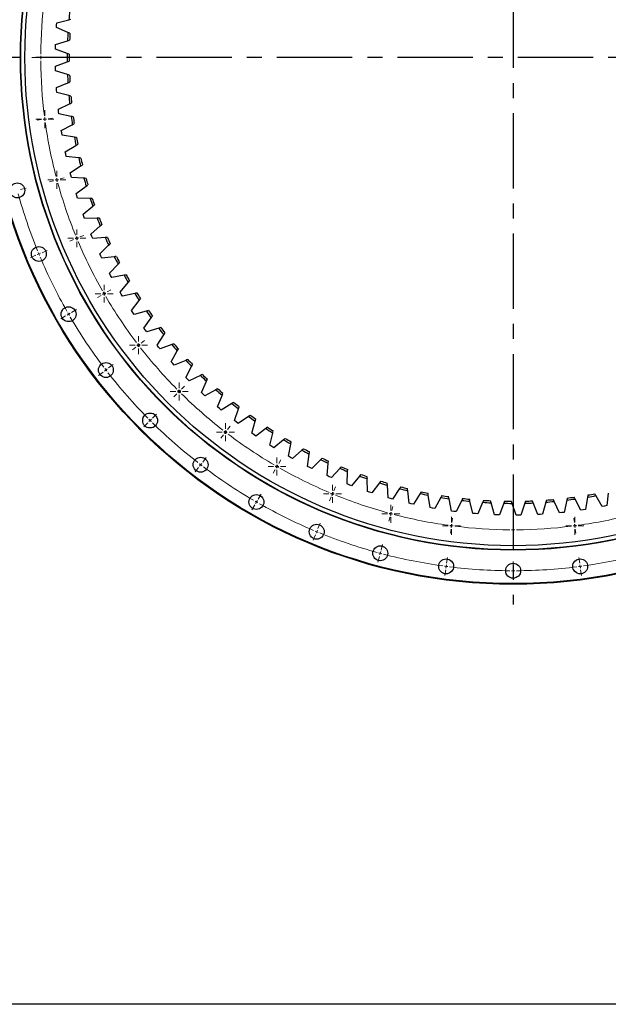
# Model space of a CAD drawing. Header units: millimetres. Extents: x 544 to 8161, y 2697 to 8573.
# Tile 2 of 16: x 1433 to 2301, y 2697 to 4150. Entities that reach past the tile are written whole.
import ezdxf

# ---------------------------------------------------------------- set-up
doc = ezdxf.new("R2010")
doc.units = ezdxf.units.MM
doc.header["$LTSCALE"] = 50
doc.linetypes.add('CENTER', pattern=[10.16, 6.35, -1.27, 1.27, -1.27])

# ---------------------------------------------------------------- blocks, each defined once
blk = doc.blocks.new('SW_CENTERMARKSYMBOL_71')
at = {"color": 0, "linetype": 'Continuous', "lineweight": 18}
for p, q in [((-5, 0), (-13.25, 0)), ((0, 0), (-2.5, 0)), ((0, 5), (0, 13.25)), ((0, 0), (0, 2.5)), ((0, 0), (0, -2.5)), ((0, 0), (2.5, 0)), ((5, 0), (13.25, 0)), ((0, -5), (0, -13.25))]:
    blk.add_line(p, q, dxfattribs=at)
blk = doc.blocks.new('SW_CENTERMARKSYMBOL_72')
at = {"color": 0, "linetype": 'Continuous', "lineweight": 18}
for p, q in [((-5, 0), (-13.25, 0)), ((0, 0), (-2.5, 0)), ((0, 5), (0, 13.25)), ((0, 0), (0, 2.5)), ((0, 0), (0, -2.5)), ((0, 0), (2.5, 0)), ((5, 0), (13.25, 0)), ((0, -5), (0, -13.25))]:
    blk.add_line(p, q, dxfattribs=at)
blk = doc.blocks.new('SW_CENTERMARKSYMBOL_73')
at = {"color": 0, "linetype": 'Continuous', "lineweight": 18}
for p, q in [((-5, 0), (-13.25, 0)), ((0, 0), (-2.5, 0)), ((0, 5), (0, 13.25)), ((0, 0), (0, 2.5)), ((0, 0), (0, -2.5)), ((0, 0), (2.5, 0)), ((5, 0), (13.25, 0)), ((0, -5), (0, -13.25))]:
    blk.add_line(p, q, dxfattribs=at)
blk = doc.blocks.new('SW_CENTERMARKSYMBOL_74')
at = {"color": 0, "linetype": 'Continuous', "lineweight": 18}
for p, q in [((-5, 0), (-13.25, 0)), ((0, 0), (-2.5, 0)), ((0, 5), (0, 13.25)), ((0, 0), (0, 2.5)), ((0, 0), (0, -2.5)), ((0, 0), (2.5, 0)), ((5, 0), (13.25, 0)), ((0, -5), (0, -13.25))]:
    blk.add_line(p, q, dxfattribs=at)
blk = doc.blocks.new('SW_CENTERMARKSYMBOL_82')
at = {"color": 0, "linetype": 'Continuous', "lineweight": 18}
for p, q in [((-5, 0), (-13.25, 0)), ((0, 0), (-2.5, 0)), ((0, 5), (0, 13.25)), ((0, 0), (0, 2.5)), ((0, 0), (0, -2.5)), ((0, 0), (2.5, 0)), ((5, 0), (13.25, 0)), ((0, -5), (0, -13.25))]:
    blk.add_line(p, q, dxfattribs=at)
blk = doc.blocks.new('SW_CENTERMARKSYMBOL_83')
at = {"color": 0, "linetype": 'Continuous', "lineweight": 18}
for p, q in [((-5, 0), (-13.25, 0)), ((0, 0), (-2.5, 0)), ((0, 5), (0, 13.25)), ((0, 0), (0, 2.5)), ((0, 0), (0, -2.5)), ((0, 0), (2.5, 0)), ((5, 0), (13.25, 0)), ((0, -5), (0, -13.25))]:
    blk.add_line(p, q, dxfattribs=at)
blk = doc.blocks.new('SW_CENTERMARKSYMBOL_84')
at = {"color": 0, "linetype": 'Continuous', "lineweight": 18}
for p, q in [((-5, 0), (-13.25, 0)), ((0, 0), (-2.5, 0)), ((0, 5), (0, 13.25)), ((0, 0), (0, 2.5)), ((0, 0), (0, -2.5)), ((0, 0), (2.5, 0)), ((5, 0), (13.25, 0)), ((0, -5), (0, -13.25))]:
    blk.add_line(p, q, dxfattribs=at)
blk = doc.blocks.new('SW_CENTERMARKSYMBOL_85')
at = {"color": 0, "linetype": 'Continuous', "lineweight": 18}
for p, q in [((-5, 0), (-13.25, 0)), ((0, 0), (-2.5, 0)), ((0, 5), (0, 13.25)), ((0, 0), (0, 2.5)), ((0, 0), (0, -2.5)), ((0, 0), (2.5, 0)), ((5, 0), (13.25, 0)), ((0, -5), (0, -13.25))]:
    blk.add_line(p, q, dxfattribs=at)
blk = doc.blocks.new('SW_CENTERMARKSYMBOL_86')
at = {"color": 0, "linetype": 'Continuous', "lineweight": 18}
for p, q in [((-5, 0), (-13.25, 0)), ((0, 0), (-2.5, 0)), ((0, 5), (0, 13.25)), ((0, 0), (0, 2.5)), ((0, 0), (0, -2.5)), ((0, 0), (2.5, 0)), ((5, 0), (13.25, 0)), ((0, -5), (0, -13.25))]:
    blk.add_line(p, q, dxfattribs=at)
blk = doc.blocks.new('SW_CENTERMARKSYMBOL_87')
at = {"color": 0, "linetype": 'Continuous', "lineweight": 18}
for p, q in [((-5, 0), (-13.25, 0)), ((0, 0), (-2.5, 0)), ((0, 5), (0, 13.25)), ((0, 0), (0, 2.5)), ((0, 0), (0, -2.5)), ((0, 0), (2.5, 0)), ((5, 0), (13.25, 0)), ((0, -5), (0, -13.25))]:
    blk.add_line(p, q, dxfattribs=at)
blk = doc.blocks.new('SW_CENTERMARKSYMBOL_88')
at = {"color": 0, "linetype": 'Continuous', "lineweight": 18}
for p, q in [((-5, 0), (-13.25, 0)), ((0, 0), (-2.5, 0)), ((0, 5), (0, 13.25)), ((0, 0), (0, 2.5)), ((0, 0), (0, -2.5)), ((0, 0), (2.5, 0)), ((5, 0), (13.25, 0)), ((0, -5), (0, -13.25))]:
    blk.add_line(p, q, dxfattribs=at)
blk = doc.blocks.new('SW_CENTERMARKSYMBOL_89')
at = {"color": 0, "linetype": 'Continuous', "lineweight": 18}
for p, q in [((-5, 0), (-13.25, 0)), ((0, 0), (-2.5, 0)), ((0, 5), (0, 13.25)), ((0, 0), (0, 2.5)), ((0, 0), (0, -2.5)), ((0, 0), (2.5, 0)), ((5, 0), (13.25, 0)), ((0, -5), (0, -13.25))]:
    blk.add_line(p, q, dxfattribs=at)
blk = doc.blocks.new('SW_CENTERMARKSYMBOL_94')
at = {"color": 0, "linetype": 'Continuous', "lineweight": 18}
for p, q in [((-5, 0), (-13.25, 0)), ((0, 0), (-2.5, 0)), ((0, 5), (0, 13.25)), ((0, 0), (0, 2.5)), ((0, 0), (0, -2.5)), ((0, 0), (2.5, 0)), ((5, 0), (13.25, 0)), ((0, -5), (0, -13.25))]:
    blk.add_line(p, q, dxfattribs=at)
blk = doc.blocks.new('SW_CENTERMARKSYMBOL_95')
at = {"color": 0, "linetype": 'Continuous', "lineweight": 18}
for p, q in [((-5, 0), (-13.25, 0)), ((0, 0), (-2.5, 0)), ((0, 5), (0, 13.25)), ((0, 0), (0, 2.5)), ((0, 0), (0, -2.5)), ((0, 0), (2.5, 0)), ((5, 0), (13.25, 0)), ((0, -5), (0, -13.25))]:
    blk.add_line(p, q, dxfattribs=at)

msp = doc.modelspace()

# ---------------------------------------------------------------- linework, layer by layer
at = {"linetype": 'CENTER', "ltscale": 0.35}
for p, q in [((2160.8, 4901.1), (2160.8, 3287)), ((2990.2, 4094.1), (1331.3, 4094.1))]:
    msp.add_line(p, q, dxfattribs=at)
at = {"lineweight": 25}
for p, q in [((1487.1, 4141.9), (1487.3, 4145.4)), ((1487.3, 4145.4), (1505.2, 4150)), ((1486.8, 4138.4), (1487.1, 4141.9)), ((1503.8, 4131.3), (1486.8, 4138.4)), ((1485.5, 4110), (1485.6, 4113.5)), ((1485.6, 4113.5), (1503.3, 4119)), ((1485.5, 4106.5), (1485.5, 4110)), ((1502.8, 4100.2), (1485.5, 4106.5)), ((1485.5, 4081.6), (1502.8, 4087.9)), ((1485.5, 4078.1), (1485.5, 4081.6)), ((1485.6, 4074.6), (1485.5, 4078.1)), ((1503.3, 4069.2), (1485.6, 4074.6)), ((1486.8, 4049.7), (1503.8, 4056.9)), ((1487.1, 4046.3), (1486.8, 4049.7)), ((1487.3, 4042.8), (1487.1, 4046.3)), ((1505.2, 4038.1), (1487.3, 4042.8)), ((1489.7, 4018), (1506.3, 4025.9)), ((1490.1, 4014.5), (1489.7, 4018)), ((1490.5, 4011), (1490.1, 4014.5)), ((1508.5, 4007.2), (1490.5, 4011)), ((1494, 3986.4), (1510.3, 3995)), ((1494.6, 3982.9), (1494, 3986.4)), ((1495.2, 3979.5), (1494.6, 3982.9)), ((1513.4, 3976.5), (1495.2, 3979.5)), ((1499.8, 3955), (1515.7, 3964.4)), ((1500.6, 3951.6), (1499.8, 3955)), ((1501.3, 3948.2), (1500.6, 3951.6)), ((1519.6, 3946.1), (1501.3, 3948.2)), ((1507.1, 3923.9), (1522.5, 3934.1)), ((1508, 3920.6), (1507.1, 3923.9)), ((1508.9, 3917.2), (1508, 3920.6)), ((1527.3, 3916), (1508.9, 3917.2)), ((1515.9, 3893.3), (1530.8, 3904.2)), ((1516.9, 3889.9), (1515.9, 3893.3)), ((1518, 3886.6), (1516.9, 3889.9)), ((1536.5, 3886.3), (1518, 3886.6)), ((1526.1, 3863), (1540.5, 3874.6)), ((1527.3, 3859.7), (1526.1, 3863)), ((1528.5, 3856.5), (1527.3, 3859.7)), ((1547, 3857), (1528.5, 3856.5)), ((1537.7, 3833.3), (1551.5, 3845.6)), ((1539.1, 3830.1), (1537.7, 3833.3)), ((1540.5, 3826.9), (1539.1, 3830.1)), ((1558.9, 3828.3), (1540.5, 3826.9)), ((1550.7, 3804.2), (1563.9, 3817.1)), ((1552.2, 3801), (1550.7, 3804.2)), ((1553.8, 3797.9), (1552.2, 3801)), ((1572.1, 3800.2), (1553.8, 3797.9)), ((1565.1, 3775.7), (1577.7, 3789.2)), ((1566.8, 3772.6), (1565.1, 3775.7)), ((1568.4, 3769.5), (1566.8, 3772.6)), ((1586.6, 3772.7), (1568.4, 3769.5)), ((1580.8, 3747.9), (1592.7, 3762)), ((1582.6, 3744.9), (1580.8, 3747.9)), ((1584.4, 3741.9), (1582.6, 3744.9)), ((1602.4, 3745.9), (1584.4, 3741.9)), ((1597.8, 3720.9), (1609, 3735.5)), ((1599.7, 3718), (1597.8, 3720.9)), ((1601.7, 3715.1), (1599.7, 3718)), ((1619.5, 3719.9), (1601.7, 3715.1)), ((1616, 3694.7), (1626.6, 3709.9)), ((1618.1, 3691.9), (1616, 3694.7)), ((1620.2, 3689.1), (1618.1, 3691.9)), ((1637.8, 3694.8), (1620.2, 3689.1)), ((1635.5, 3669.5), (1645.3, 3685.1)), ((1637.7, 3666.8), (1635.5, 3669.5)), ((1639.9, 3664), (1637.7, 3666.8)), ((1657.2, 3670.6), (1639.9, 3664)), ((1656.2, 3645.1), (1665.2, 3661.2)), ((1658.5, 3642.5), (1656.2, 3645.1)), ((1660.8, 3639.9), (1658.5, 3642.5)), ((1677.8, 3647.2), (1660.8, 3639.9)), ((1677.9, 3621.8), (1686.2, 3638.3)), ((1680.4, 3619.3), (1677.9, 3621.8)), ((1682.8, 3616.8), (1680.4, 3619.3)), ((1699.4, 3624.9), (1682.8, 3616.8)), ((1700.8, 3599.5), (1708.3, 3616.4)), ((1703.3, 3597.2), (1700.8, 3599.5)), ((1705.9, 3594.8), (1703.3, 3597.2)), ((1722.1, 3603.7), (1705.9, 3594.8)), ((1724.6, 3578.4), (1731.3, 3595.5)), ((1727.3, 3576.1), (1724.6, 3578.4)), ((1730, 3573.9), (1727.3, 3576.1)), ((1745.7, 3583.5), (1730, 3573.9)), ((1749.5, 3558.3), (1755.4, 3575.8)), ((1770.3, 3564.5), (1755, 3554.1)), ((1752.2, 3556.2), (1749.5, 3558.3)), ((1755, 3554.1), (1752.2, 3556.2)), ((1775.2, 3539.5), (1780.3, 3557.3)), ((1795.7, 3546.6), (1781, 3535.5)), ((1778.1, 3537.5), (1775.2, 3539.5)), ((1781, 3535.5), (1778.1, 3537.5)), ((1801.8, 3521.9), (1806.1, 3539.9)), ((1804.8, 3520.1), (1801.8, 3521.9)), ((1807.8, 3518.2), (1804.8, 3520.1)), ((1822, 3530), (1807.8, 3518.2)), ((1829.3, 3505.6), (1832.6, 3523.7)), ((1832.3, 3503.9), (1829.3, 3505.6)), ((1835.4, 3502.2), (1832.3, 3503.9)), ((1849, 3514.6), (1835.4, 3502.2)), ((1857.4, 3490.6), (1859.9, 3508.9)), ((1860.6, 3489), (1857.4, 3490.6)), ((1863.7, 3487.5), (1860.6, 3489)), ((1876.7, 3500.5), (1863.7, 3487.5)), ((1886.3, 3477), (1887.9, 3495.3)), ((1889.5, 3475.5), (1886.3, 3477)), ((1892.7, 3474.1), (1889.5, 3475.5)), ((1905.1, 3487.8), (1892.7, 3474.1)), ((1915.7, 3464.7), (1916.5, 3483.1)), ((1934, 3476.4), (1922.2, 3462.2)), ((1919, 3463.4), (1915.7, 3464.7)), ((1922.2, 3462.2), (1919, 3463.4)), ((1945.7, 3453.8), (1945.6, 3472.3)), ((1963.4, 3466.4), (1952.4, 3451.6)), ((1976.2, 3444.4), (1975.2, 3462.8)), ((1949, 3452.7), (1945.7, 3453.8)), ((1952.4, 3451.6), (1949, 3452.7)), ((1993.3, 3457.8), (1982.9, 3442.5)), ((2007.1, 3436.4), (2005.2, 3454.7)), ((2023.5, 3450.6), (2013.9, 3434.8)), ((2038.3, 3429.9), (2035.6, 3448.1)), ((2054.1, 3444.8), (2045.2, 3428.6)), ((2270.7, 3445.3), (2267.5, 3427.1)), ((2292.1, 3431.5), (2282.8, 3447.5)), ((2301.2, 3451.2), (2298.9, 3432.9)), ((1979.6, 3443.4), (1976.2, 3444.4)), ((1982.9, 3442.5), (1979.6, 3443.4)), ((2010.5, 3435.6), (2007.1, 3436.4)), ((2013.9, 3434.8), (2010.5, 3435.6)), ((2069.8, 3424.8), (2066.2, 3442.9)), ((2084.9, 3440.5), (2076.7, 3423.9)), ((2101.5, 3421.3), (2097.1, 3439.2)), ((2115.8, 3437.6), (2108.5, 3420.7)), ((2133.4, 3419.2), (2128.1, 3436.9)), ((2146.9, 3436.2), (2140.4, 3419)), ((2165.3, 3418.7), (2159.2, 3436.1)), ((2177.9, 3436.3), (2172.3, 3418.8)), ((2197.1, 3419.6), (2190.2, 3436.7)), ((2209, 3437.8), (2204.1, 3420)), ((2229, 3422.1), (2221.2, 3438.9)), ((2239.9, 3440.9), (2235.9, 3422.8)), ((2260.6, 3426.1), (2252.1, 3442.5)), ((2295.5, 3432.2), (2292.1, 3431.5)), ((2298.9, 3432.9), (2295.5, 3432.2)), ((2041.7, 3429.2), (2038.3, 3429.9)), ((2045.2, 3428.6), (2041.7, 3429.2)), ((2073.3, 3424.3), (2069.8, 3424.8)), ((2076.7, 3423.9), (2073.3, 3424.3)), ((2105, 3421), (2101.5, 3421.3)), ((2108.5, 3420.7), (2105, 3421)), ((2136.9, 3419.1), (2133.4, 3419.2)), ((2140.4, 3419), (2136.9, 3419.1)), ((2168.8, 3418.7), (2165.3, 3418.7)), ((2172.3, 3418.8), (2168.8, 3418.7)), ((2200.6, 3419.8), (2197.1, 3419.6)), ((2204.1, 3420), (2200.6, 3419.8)), ((2232.4, 3422.5), (2229, 3422.1)), ((2235.9, 3422.8), (2232.4, 3422.5)), ((2264.1, 3426.6), (2260.6, 3426.1)), ((2267.5, 3427.1), (2264.1, 3426.6))]:
    msp.add_line(p, q, dxfattribs=at)
at = {"color": 0, "linetype": 'Continuous', "lineweight": 18}
for p, q in [((1458.8, 4094.1), (1452.5, 4094.1)), ((1463.8, 4094.1), (1461.3, 4094.1)), ((1463.8, 4094.1), (1466.3, 4094.1)), ((1468.8, 4094.1), (1475, 4094.1)), ((1464.8, 4002.5), (1458.6, 4001.6)), ((1469.7, 4003.1), (1467.3, 4002.8)), ((1469.7, 4003.1), (1472.2, 4003.4)), ((1474.7, 4003.8), (1480.9, 4004.6)), ((1482.7, 3912.4), (1476.7, 3910.8)), ((1487.5, 3913.7), (1485.1, 3913)), ((1487.5, 3913.7), (1489.9, 3914.3)), ((1492.4, 3915), (1498.4, 3916.6)), ((1433.9, 3899.3), (1442.1, 3901.5)), ((1512.2, 3825.4), (1506.4, 3823)), ((1516.8, 3827.3), (1514.5, 3826.4)), ((1516.8, 3827.3), (1519.1, 3828.3)), ((1521.5, 3829.3), (1527.2, 3831.7)), ((1465.6, 3806.1), (1473.4, 3809.4)), ((1456.3, 3802.3), (1448.5, 3799)), ((1460.9, 3804.2), (1458.6, 3803.2)), ((1460.9, 3804.2), (1463.3, 3805.2)), ((1561.5, 3748.1), (1566.9, 3751.2)), ((1552.8, 3743.1), (1547.4, 3740)), ((1557.2, 3745.6), (1555, 3744.3)), ((1557.2, 3745.6), (1559.3, 3746.8)), ((1509.1, 3717.8), (1516.5, 3722.1)), ((1500.4, 3712.8), (1493.1, 3708.6)), ((1504.8, 3715.3), (1502.6, 3714.1)), ((1504.8, 3715.3), (1506.9, 3716.6)), ((1603.8, 3666.7), (1598.9, 3662.9)), ((1607.8, 3669.8), (1605.8, 3668.3)), ((1607.8, 3669.8), (1609.8, 3671.3)), ((1611.8, 3672.8), (1616.7, 3676.6)), ((1559.8, 3632.9), (1561.8, 3634.5)), ((1563.8, 3636), (1570.5, 3641.2)), ((1555.8, 3629.9), (1549.1, 3624.7)), ((1559.8, 3632.9), (1557.8, 3631.4)), ((1671.5, 3604.8), (1675.9, 3609.2)), ((1664.4, 3597.7), (1660, 3593.3)), ((1667.9, 3601.2), (1666.2, 3599.5)), ((1667.9, 3601.2), (1669.7, 3603)), ((1628.7, 3562), (1634.7, 3568)), ((1621.6, 3554.9), (1615.6, 3548.9)), ((1625.1, 3558.4), (1623.4, 3556.7)), ((1625.1, 3558.4), (1626.9, 3560.2)), ((1739.5, 3545.1), (1743.3, 3550)), ((1733.4, 3537.1), (1729.6, 3532.2)), ((1736.5, 3541.1), (1735, 3539.1)), ((1736.5, 3541.1), (1738, 3543.1)), ((1702.7, 3497.1), (1707.9, 3503.8)), ((1696.6, 3489.1), (1691.4, 3482.4)), ((1699.6, 3493.1), (1698.1, 3491.1)), ((1699.6, 3493.1), (1701.2, 3495.1)), ((1812.3, 3490.5), (1811, 3488.3)), ((1812.3, 3490.5), (1813.5, 3492.6)), ((1814.8, 3494.8), (1817.9, 3500.2)), ((1809.8, 3486.1), (1806.7, 3480.7)), ((1896, 3454.8), (1898.4, 3460.5)), ((1784.5, 3442.4), (1788.8, 3449.8)), ((1892.1, 3445.5), (1889.7, 3439.7)), ((1894, 3450.1), (1893.1, 3447.8)), ((1894, 3450.1), (1895, 3452.4)), ((1779.5, 3433.7), (1775.3, 3426.4)), ((1782, 3438.1), (1780.8, 3435.9)), ((1782, 3438.1), (1783.3, 3440.2)), ((1981.7, 3425.7), (1983.3, 3431.7)), ((1979.1, 3416), (1977.5, 3410)), ((1980.4, 3420.8), (1979.7, 3418.4)), ((1980.4, 3420.8), (1981, 3423.2)), ((1872.8, 3398.9), (1876.1, 3406.7)), ((2069.8, 3403), (2069.5, 3400.6)), ((2069.8, 3403), (2070.1, 3405.5)), ((2070.5, 3408), (2071.3, 3414.2)), ((2160.8, 3402.1), (2160.8, 3408.3)), ((2251.1, 3408), (2250.3, 3414.2)), ((2251.8, 3403), (2251.4, 3405.5)), ((2251.8, 3403), (2252.1, 3400.6)), ((1869, 3389.6), (1865.7, 3381.8)), ((1870.9, 3394.2), (1869.9, 3391.9)), ((1870.9, 3394.2), (1871.9, 3396.6)), ((2069.2, 3398.1), (2068.3, 3391.9)), ((2160.8, 3397.1), (2160.8, 3399.6)), ((2160.8, 3397.1), (2160.8, 3394.6)), ((2160.8, 3392.1), (2160.8, 3385.8)), ((2252.4, 3398.1), (2253.2, 3391.9)), ((1966, 3367.2), (1968.2, 3375.4)), ((1963.4, 3357.6), (1961.2, 3349.4)), ((1964.7, 3362.4), (1964.1, 3360)), ((1964.7, 3362.4), (1965.4, 3364.8)), ((2061.9, 3343.1), (2061.6, 3340.6)), ((2061.9, 3343.1), (2062.2, 3345.5)), ((2062.6, 3348), (2063.7, 3356.4)), ((2160.8, 3341.6), (2160.8, 3350.1)), ((2259, 3348), (2257.9, 3356.4)), ((2259.7, 3343.1), (2259.3, 3345.5)), ((2259.7, 3343.1), (2260, 3340.6)), ((2061.3, 3338.1), (2060.1, 3329.7)), ((2160.8, 3336.6), (2160.8, 3339.1)), ((2160.8, 3336.6), (2160.8, 3334.1)), ((2160.8, 3331.6), (2160.8, 3323.1)), ((2260.3, 3338.1), (2261.4, 3329.7))]:
    msp.add_line(p, q, dxfattribs=at)
msp.add_lwpolyline([(543.9, 8573), (8161.3, 8573), (8161.3, 2696.7), (543.9, 2696.7)], close=True)
at = {"lineweight": 25}
for centre, radius in [((2160.8, 4094.1), 777.5), ((2160.8, 4094.1), 776.5), ((2160.8, 4094.1), 727), ((2160.8, 4094.1), 726.5), ((2160.8, 4094.1), 720.5), ((1429.1, 3898), 11), ((1460.9, 3804.2), 11), ((1504.8, 3715.3), 11), ((1559.8, 3632.9), 11), ((1625.1, 3558.4), 11), ((1699.6, 3493.1), 11), ((1782, 3438.1), 11), ((1870.9, 3394.2), 11), ((1964.7, 3362.4), 11), ((2061.9, 3343.1), 11), ((2160.8, 3336.6), 11), ((2259.7, 3343.1), 11)]:
    msp.add_circle(centre, radius, dxfattribs=at)
at = {"color": 0, "linetype": 'Continuous', "lineweight": 18}
for radius, start, end in [(697, 172.911, 179.589), (697, 179.7945, 180), (697, 180, 180.2055), (697, 180.411, 187.089), (697, 187.2945, 187.5), (697, 187.5, 187.7055), (697, 187.911, 194.589), (697, 194.7945, 195), (697, 195, 195.2055), (697, 195.411, 202.089), (757.5, 195.3782, 202.1218), (697, 202.2945, 202.5), (697, 202.5, 202.7055), (697, 202.911, 209.589), (757.5, 202.3109, 202.5), (757.5, 202.5, 202.6891), (757.5, 202.8782, 209.6218), (697, 209.7945, 210), (697, 210, 210.2055), (697, 210.411, 217.089), (757.5, 209.8109, 210), (757.5, 210, 210.1891), (757.5, 210.3782, 217.1218), (697, 217.2945, 217.5), (697, 217.5, 217.7055), (697, 217.911, 224.589), (757.5, 217.3109, 217.5), (757.5, 217.5, 217.6891), (757.5, 217.8782, 224.6218), (697, 224.7945, 225), (697, 225, 225.2055), (697, 225.411, 232.089), (757.5, 224.8109, 225), (757.5, 225, 225.1891), (757.5, 225.3782, 232.1218), (697, 232.2945, 232.5), (697, 232.5, 232.7055), (697, 232.911, 239.589), (757.5, 232.3109, 232.5), (757.5, 232.5, 232.6891), (757.5, 232.8782, 239.6218), (697, 239.7945, 240), (697, 240, 240.2055), (697, 240.411, 247.089), (697, 247.2945, 247.5), (697, 247.5, 247.7055), (697, 247.911, 254.589), (757.5, 239.8109, 240), (757.5, 240, 240.1891), (757.5, 240.3782, 247.1218), (697, 254.7945, 255), (697, 255, 255.2055), (697, 255.411, 262.089), (697, 277.911, 284.589), (697, 262.2945, 262.5), (697, 262.5, 262.7055), (697, 262.911, 269.589), (697, 270.411, 277.089), (697, 277.2945, 277.5), (697, 277.5, 277.7055), (757.5, 247.3109, 247.5), (757.5, 247.5, 247.6891), (757.5, 247.8782, 254.6218), (697, 269.7945, 270), (697, 270, 270.2055), (757.5, 254.8109, 255), (757.5, 255, 255.1891), (757.5, 255.3782, 262.1218), (757.5, 277.8782, 284.6218), (757.5, 262.3109, 262.5), (757.5, 262.5, 262.6891), (757.5, 277.3109, 277.5), (757.5, 277.5, 277.6891), (757.5, 262.8782, 269.6218), (757.5, 269.8109, 270), (757.5, 270, 270.1891), (757.5, 270.3782, 277.1218)]:
    msp.add_arc((2160.8, 4094.1), radius, start, end, dxfattribs=at)
at = {"lineweight": 25}
for radius, start, end in [(658, 174.0504, 175.1225), (658, 176.7572, 177.8293), (655, 176.8497, 177.7367), (658, 179.4639, 180.5361), (655, 179.5565, 180.4435), (658, 182.1707, 183.2428), (655, 182.2633, 183.1503), (658, 184.8775, 185.9496), (655, 184.97, 185.857), (658, 187.5842, 188.6564), (655, 187.6768, 188.5638), (658, 190.291, 191.3631), (655, 190.3836, 191.2706), (658, 192.9978, 194.0699), (655, 193.0903, 193.9773), (658, 195.7045, 196.7767), (655, 195.7971, 196.6841), (658, 198.4113, 199.4834), (655, 198.5039, 199.3909), (658, 201.1181, 202.1902), (655, 201.2106, 202.0976), (658, 203.8248, 204.897), (655, 203.9174, 204.8044), (658, 206.5316, 207.6037), (655, 206.6242, 207.5112), (658, 209.2384, 210.3105), (655, 209.3309, 210.2179), (658, 211.9451, 213.0173), (655, 212.0377, 212.9247), (655, 214.7445, 215.6315), (658, 214.6519, 215.724), (658, 217.3587, 218.4308), (655, 217.4512, 218.3382), (658, 220.0654, 221.1376), (655, 220.158, 221.045), (655, 222.8648, 223.7518), (658, 222.7722, 223.8443), (658, 225.479, 226.5511), (655, 225.5715, 226.4585), (655, 228.2783, 229.1653), (658, 228.1857, 229.2579), (658, 230.8925, 231.9646), (655, 230.9851, 231.8721), (658, 233.5993, 234.6714), (655, 233.6918, 234.5788), (658, 236.306, 237.3782), (655, 236.3986, 237.2856), (655, 239.1054, 239.9924), (658, 239.0128, 240.0849), (658, 241.7196, 242.7917), (655, 241.8121, 242.6991), (655, 244.5189, 245.4059), (658, 244.4263, 245.4985), (655, 247.2257, 248.1127), (658, 247.1331, 248.2052), (658, 249.8399, 250.912), (655, 249.9324, 250.8194), (658, 252.5466, 253.6188), (655, 252.6392, 253.5262), (655, 255.346, 256.233), (658, 255.2534, 256.3255), (658, 257.9602, 259.0323), (655, 258.0527, 258.9397), (658, 260.6669, 261.7391), (655, 260.7595, 261.6465), (655, 277.0001, 277.8871), (658, 279.6143, 280.6864), (655, 279.7069, 280.5939), (658, 263.3737, 264.4458), (655, 263.4663, 264.3533), (658, 266.0805, 267.1526), (655, 266.173, 267.06), (658, 268.7872, 269.8594), (655, 268.8798, 269.7668), (658, 271.494, 272.5661), (655, 271.5866, 272.4736), (658, 274.2008, 275.2729), (655, 274.2933, 275.1803), (658, 276.9075, 277.9797)]:
    msp.add_arc((2160.8, 4094.1), radius, start, end, dxfattribs=at)
for points in [[(1505.2, 4150), (1506.2, 4150.3), (1507.2, 4150.6), (1508.2, 4150.8)], [(1506.8, 4130.1), (1505.8, 4130.5), (1504.8, 4130.9), (1503.8, 4131.3)], [(1503.3, 4119), (1504.3, 4119.3), (1505.3, 4119.6), (1506.3, 4119.9)], [(1505.8, 4099.2), (1504.8, 4099.5), (1503.8, 4099.9), (1502.8, 4100.2)], [(1502.8, 4087.9), (1503.8, 4088.3), (1504.8, 4088.6), (1505.8, 4089)], [(1506.3, 4068.2), (1505.3, 4068.5), (1504.3, 4068.8), (1503.3, 4069.2)], [(1503.8, 4056.9), (1504.8, 4057.3), (1505.8, 4057.7), (1506.8, 4058.1)], [(1508.2, 4037.3), (1507.2, 4037.6), (1506.2, 4037.9), (1505.2, 4038.1)], [(1506.3, 4025.9), (1507.3, 4026.3), (1508.2, 4026.8), (1509.2, 4027.2)], [(1511.7, 4006.6), (1510.6, 4006.8), (1509.6, 4007), (1508.5, 4007.2)], [(1510.3, 3995), (1511.2, 3995.5), (1512.1, 3996), (1513.1, 3996.5)], [(1516.5, 3976), (1515.5, 3976.2), (1514.4, 3976.4), (1513.4, 3976.5)], [(1515.7, 3964.4), (1516.6, 3965), (1517.5, 3965.5), (1518.4, 3966.1)], [(1522.8, 3945.7), (1521.7, 3945.8), (1520.7, 3946), (1519.6, 3946.1)], [(1522.5, 3934.1), (1523.4, 3934.7), (1524.3, 3935.3), (1525.2, 3935.9)], [(1530.5, 3915.8), (1529.5, 3915.8), (1528.4, 3915.9), (1527.3, 3916)], [(1530.8, 3904.2), (1531.6, 3904.8), (1532.5, 3905.4), (1533.4, 3906)], [(1539.6, 3886.2), (1538.6, 3886.2), (1537.5, 3886.2), (1536.5, 3886.3)], [(1540.5, 3874.6), (1541.3, 3875.3), (1542.1, 3875.9), (1542.9, 3876.6)], [(1550.2, 3857.1), (1549.1, 3857.1), (1548, 3857), (1547, 3857)], [(1551.5, 3845.6), (1552.3, 3846.3), (1553.1, 3847), (1553.9, 3847.7)], [(1562, 3828.5), (1561, 3828.4), (1559.9, 3828.4), (1558.9, 3828.3)], [(1563.9, 3817.1), (1564.7, 3817.8), (1565.4, 3818.6), (1566.2, 3819.3)], [(1575.2, 3800.6), (1574.2, 3800.4), (1573.1, 3800.3), (1572.1, 3800.2)], [(1577.7, 3789.2), (1578.4, 3790), (1579.1, 3790.7), (1579.8, 3791.5)], [(1589.7, 3773.2), (1588.7, 3773), (1587.7, 3772.9), (1586.6, 3772.7)], [(1592.7, 3762), (1593.4, 3762.8), (1594.1, 3763.6), (1594.8, 3764.4)], [(1605.5, 3746.6), (1604.5, 3746.4), (1603.5, 3746.2), (1602.4, 3745.9)], [(1609, 3735.5), (1609.7, 3736.4), (1610.3, 3737.2), (1611, 3738.1)], [(1622.6, 3720.8), (1621.5, 3720.5), (1620.5, 3720.2), (1619.5, 3719.9)], [(1626.6, 3709.9), (1627.2, 3710.8), (1627.8, 3711.6), (1628.4, 3712.5)], [(1640.8, 3695.8), (1639.8, 3695.5), (1638.8, 3695.1), (1637.8, 3694.8)], [(1645.3, 3685.1), (1645.9, 3686), (1646.5, 3686.9), (1647, 3687.8)], [(1660.2, 3671.7), (1659.2, 3671.3), (1658.2, 3670.9), (1657.2, 3670.6)], [(1665.2, 3661.2), (1665.7, 3662.1), (1666.3, 3663), (1666.8, 3664)], [(1680.7, 3648.5), (1679.7, 3648.1), (1678.7, 3647.7), (1677.8, 3647.2)], [(1686.2, 3638.3), (1686.7, 3639.2), (1687.2, 3640.2), (1687.6, 3641.1)], [(1702.3, 3626.3), (1701.3, 3625.9), (1700.4, 3625.4), (1699.4, 3624.9)], [(1708.3, 3616.4), (1708.7, 3617.3), (1709.1, 3618.3), (1709.6, 3619.3)], [(1724.9, 3605.2), (1723.9, 3604.7), (1723, 3604.2), (1722.1, 3603.7)], [(1731.3, 3595.5), (1731.7, 3596.5), (1732.1, 3597.5), (1732.5, 3598.5)], [(1748.4, 3585.2), (1747.5, 3584.6), (1746.6, 3584), (1745.7, 3583.5)], [(1755.4, 3575.8), (1755.7, 3576.8), (1756, 3577.8), (1756.4, 3578.8)], [(1772.9, 3566.3), (1772.1, 3565.7), (1771.2, 3565.1), (1770.3, 3564.5)], [(1780.3, 3557.3), (1780.6, 3558.3), (1780.9, 3559.3), (1781.2, 3560.3)], [(1798.3, 3548.5), (1797.4, 3547.9), (1796.6, 3547.3), (1795.7, 3546.6)], [(1806.1, 3539.9), (1806.3, 3540.9), (1806.5, 3541.9), (1806.8, 3543)], [(1824.5, 3532), (1823.6, 3531.3), (1822.8, 3530.7), (1822, 3530)], [(1832.6, 3523.7), (1832.8, 3524.8), (1833, 3525.8), (1833.2, 3526.9)], [(1851.4, 3516.8), (1850.6, 3516), (1849.8, 3515.3), (1849, 3514.6)], [(1859.9, 3508.9), (1860.1, 3509.9), (1860.2, 3511), (1860.4, 3512)], [(1879, 3502.8), (1878.2, 3502), (1877.5, 3501.3), (1876.7, 3500.5)], [(1887.9, 3495.3), (1888, 3496.4), (1888.1, 3497.4), (1888.2, 3498.5)], [(1907.2, 3490.1), (1906.5, 3489.4), (1905.8, 3488.6), (1905.1, 3487.8)], [(1916.5, 3483.1), (1916.5, 3484.2), (1916.6, 3485.2), (1916.6, 3486.3)], [(1936, 3478.8), (1935.4, 3478), (1934.7, 3477.2), (1934, 3476.4)], [(1945.6, 3472.3), (1945.6, 3473.3), (1945.6, 3474.4), (1945.6, 3475.4)], [(1965.3, 3468.9), (1964.7, 3468.1), (1964.1, 3467.2), (1963.4, 3466.4)], [(1975.2, 3462.8), (1975.1, 3463.8), (1975.1, 3464.9), (1975, 3466)], [(1995.1, 3460.4), (1994.5, 3459.5), (1993.9, 3458.6), (1993.3, 3457.8)], [(2005.2, 3454.7), (2005.1, 3455.8), (2005, 3456.8), (2004.9, 3457.9)], [(2025.2, 3453.3), (2024.6, 3452.4), (2024.1, 3451.5), (2023.5, 3450.6)], [(2035.6, 3448.1), (2035.4, 3449.1), (2035.3, 3450.2), (2035.1, 3451.2)], [(2055.6, 3447.6), (2055.1, 3446.7), (2054.6, 3445.7), (2054.1, 3444.8)], [(2066.2, 3442.9), (2066, 3443.9), (2065.8, 3445), (2065.6, 3446)], [(2252.1, 3442.5), (2251.6, 3443.4), (2251.1, 3444.3), (2250.7, 3445.3)], [(2271.2, 3448.5), (2271, 3447.4), (2270.9, 3446.4), (2270.7, 3445.3)], [(2282.8, 3447.5), (2282.3, 3448.4), (2281.7, 3449.3), (2281.2, 3450.2)], [(2086.2, 3443.3), (2085.8, 3442.4), (2085.3, 3441.4), (2084.9, 3440.5)], [(2097.1, 3439.2), (2096.8, 3440.2), (2096.6, 3441.2), (2096.3, 3442.3)], [(2117.1, 3440.5), (2116.6, 3439.6), (2116.2, 3438.6), (2115.8, 3437.6)], [(2128.1, 3436.9), (2127.8, 3437.9), (2127.5, 3438.9), (2127.2, 3439.9)], [(2148, 3439.2), (2147.6, 3438.2), (2147.2, 3437.2), (2146.9, 3436.2)], [(2159.2, 3436.1), (2158.8, 3437.1), (2158.5, 3438.1), (2158.1, 3439.1)], [(2178.9, 3439.3), (2178.6, 3438.3), (2178.3, 3437.3), (2177.9, 3436.3)], [(2190.2, 3436.7), (2189.8, 3437.7), (2189.4, 3438.7), (2189, 3439.7)], [(2209.8, 3440.9), (2209.5, 3439.9), (2209.3, 3438.9), (2209, 3437.8)], [(2221.2, 3438.9), (2220.8, 3439.8), (2220.4, 3440.8), (2219.9, 3441.8)], [(2240.6, 3444), (2240.4, 3442.9), (2240.1, 3441.9), (2239.9, 3440.9)]]:
    msp.add_open_spline(points, degree=3, dxfattribs=at)

# ---------------------------------------------------------------- block references
at = {"lineweight": 18}
for name, p in [('SW_CENTERMARKSYMBOL_71', (1463.8, 4094.1)), ('SW_CENTERMARKSYMBOL_72', (1469.7, 4003.1)), ('SW_CENTERMARKSYMBOL_73', (1487.5, 3913.7)), ('SW_CENTERMARKSYMBOL_74', (1516.8, 3827.3)), ('SW_CENTERMARKSYMBOL_83', (1557.2, 3745.6)), ('SW_CENTERMARKSYMBOL_82', (1607.8, 3669.8)), ('SW_CENTERMARKSYMBOL_89', (1667.9, 3601.2)), ('SW_CENTERMARKSYMBOL_88', (1736.5, 3541.1)), ('SW_CENTERMARKSYMBOL_87', (1812.3, 3490.5)), ('SW_CENTERMARKSYMBOL_86', (1894, 3450.1)), ('SW_CENTERMARKSYMBOL_85', (1980.4, 3420.8)), ('SW_CENTERMARKSYMBOL_84', (2069.8, 3403)), ('SW_CENTERMARKSYMBOL_94', (2251.8, 3403)), ('SW_CENTERMARKSYMBOL_95', (2160.8, 3397.1))]:
    msp.add_blockref(name, p, dxfattribs=at)

doc.saveas('drawing.dxf')
